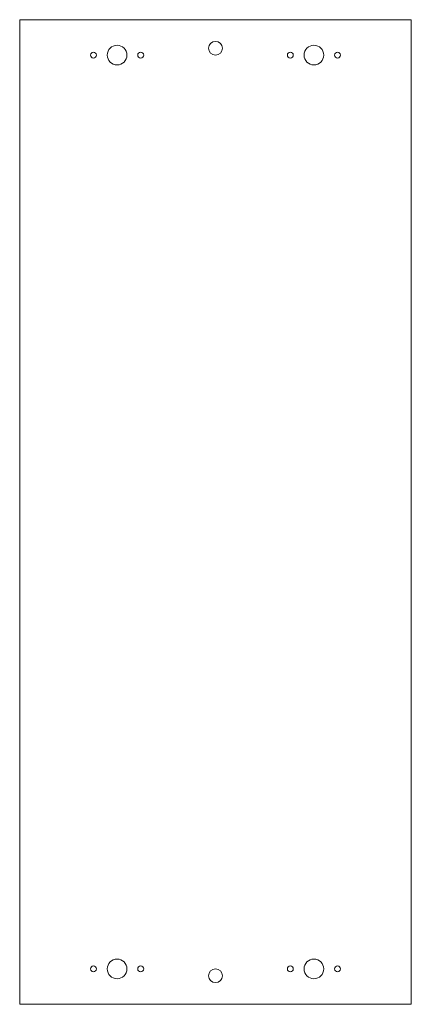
# Model space of a CAD drawing. Header units: millimetres. Extents: x 0 to 398, y 0 to 1000.
import ezdxf

# ---------------------------------------------------------------- set-up
doc = ezdxf.new("R2010")
doc.units = ezdxf.units.MM

msp = doc.modelspace()

# ---------------------------------------------------------------- linework, layer by layer
at = {"color": 7, "linetype": 'Continuous', "lineweight": 15}
for p, q in [((0, 1000), (0, 0)), ((398, 1000), (0, 1000)), ((398, 0), (398, 1000)), ((0, 0), (398, 0))]:
    msp.add_line(p, q, dxfattribs=at)
for centre, radius in [((99, 964), 10), ((99, 964), 10), ((199, 971), 7), ((199, 971), 7), ((299, 964), 10), ((299, 964), 10), ((75, 964), 3), ((75, 964), 3), ((123, 964), 3), ((123, 964), 3), ((275, 964), 3), ((275, 964), 3), ((323, 964), 3), ((323, 964), 3), ((99, 36), 10), ((99, 36), 10), ((299, 36), 10), ((299, 36), 10), ((75, 36), 3), ((75, 36), 3), ((123, 36), 3), ((123, 36), 3), ((199, 29), 7), ((199, 29), 7), ((275, 36), 3), ((275, 36), 3), ((323, 36), 3), ((323, 36), 3)]:
    msp.add_circle(centre, radius, dxfattribs=at)

doc.saveas('drawing.dxf')
